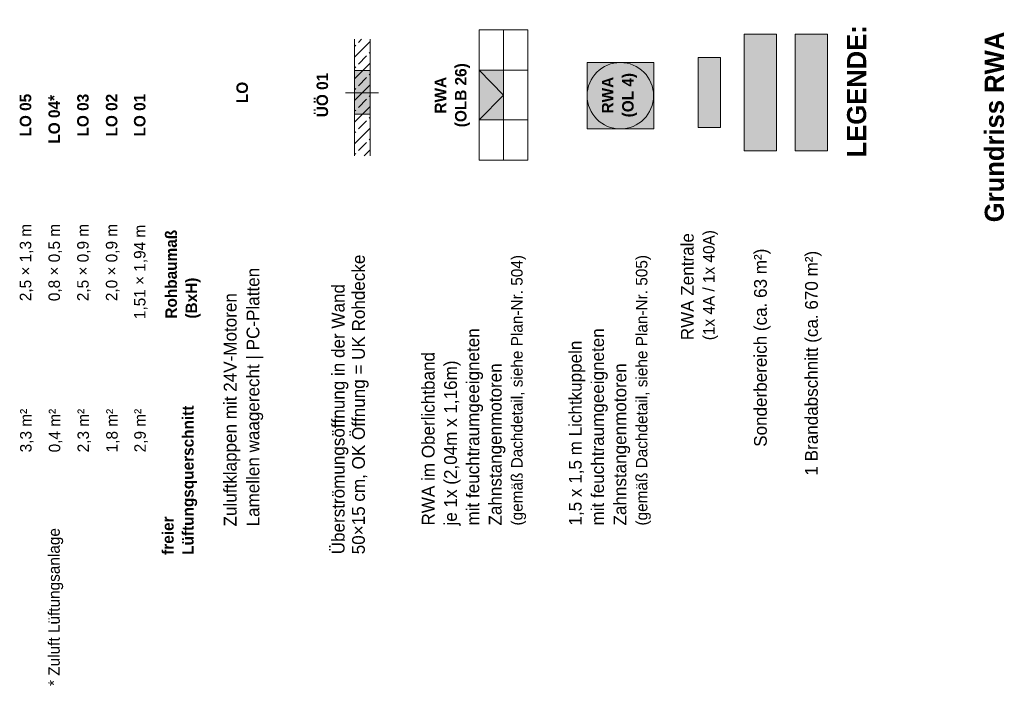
# Model space of a CAD drawing. Extents: x -22247 to 536407, y -187892 to 17509.
# Tile 75 of 75: x 536252 to 536406, y -187034 to -186930. Entities that reach past the tile are written whole.
import ezdxf
from ezdxf.lldxf.tags import DXFTag

# ---------------------------------------------------------------- set-up
doc = ezdxf.new("R2010")
doc.units = 0
doc.header["$LTSCALE"] = 50
doc.layers.get('0').update_dxf_attribs({"lineweight": 25})
doc.layers.add('20 Außenwände', color=7, linetype='Continuous', lineweight=25)
doc.styles.add('ERSTELLTER_STIL_2', font='GOTHIC.TTF')
doc.styles.add('ERSTELLTER_STIL_3', font='txt')
tags = doc.linetypes.add('Strichlinie_ eng', pattern=[0.46, 0.3, -0.16]).pattern_tags.tags
tags[6:7] = [DXFTag(74, 4), DXFTag(75, 0), DXFTag(340, '0'), DXFTag(46, 1.0), DXFTag(50, 0.0), DXFTag(44, 0.0), DXFTag(45, 0.0)]
tags[4:5] = [DXFTag(74, 4), DXFTag(75, 0), DXFTag(340, '0'), DXFTag(46, 1.0), DXFTag(50, 0.0), DXFTag(44, 0.0), DXFTag(45, 0.0)]
tags = doc.linetypes.add('VERDECKT2_S2', pattern=[0.0027, 0.002, -0.0007]).pattern_tags.tags
tags[6:7] = [DXFTag(74, 4), DXFTag(75, 0), DXFTag(340, '0'), DXFTag(46, 1.0), DXFTag(50, 0.0), DXFTag(44, 0.0), DXFTag(45, 0.0)]
tags[4:5] = [DXFTag(74, 4), DXFTag(75, 0), DXFTag(340, '0'), DXFTag(46, 1.0), DXFTag(50, 0.0), DXFTag(44, 0.0), DXFTag(45, 0.0)]

msp = doc.modelspace()

# ---------------------------------------------------------------- hatches: boundary and pattern name
at = {"linetype": 'Continuous', "lineweight": 0, "ltscale": 0.00028561, "true_color": 0x3f2a00}
msp.add_hatch(color=38, dxfattribs=at).paths.add_polyline_path([(536370.32, -186931.89), (536370.32, -186950.16), (536365.22, -186950.16), (536365.22, -186931.89)])
at = {"linetype": 'Continuous', "lineweight": 0, "ltscale": 0.00028561, "true_color": 0x3d3d00}
msp.add_hatch(color=48, dxfattribs=at).paths.add_polyline_path([(536378.32, -186931.89), (536378.32, -186950.16), (536373.23, -186950.16), (536373.23, -186931.89)])
at = {"linetype": 'Continuous', "lineweight": 18, "ltscale": 0.00105, "true_color": 0xffa800}
msp.add_hatch(color=40, dxfattribs=at).paths.add_polyline_path([(536361.52, -186935.53), (536361.52, -186946.52), (536358.04, -186946.52), (536358.04, -186935.53)])
at = {"linetype": 'Continuous', "lineweight": 0, "ltscale": 0.00028561, "true_color": 0x180000}
for points in [[(536351.06, -186936.3), (536340.63, -186936.3), (536340.63, -186946.73), (536351.06, -186946.73)], [(536306.64, -186937.57), (536304.17, -186937.57), (536304.17, -186944.4), (536306.64, -186944.4)], [(536327.53, -186945.31), (536323.71, -186945.31), (536323.71, -186937.52), (536327.53, -186937.52)]]:
    msp.add_hatch(color=18, dxfattribs=at).paths.add_polyline_path(points)
at = {"layer": '20 Außenwände', "linetype": 'Continuous', "lineweight": 13, "ltscale": 0.00028561, "true_color": 0x000100}
h = msp.add_hatch(dxfattribs=at)
h.set_pattern_fill('Beton_Stahlbeton_0014', color=98, scale=1000, style=0, pattern_type=2)
h.set_pattern_definition([(45, (536376.917, -187307.3617), (-1.697056, 1.697056), []), (45, (536376.0686, -187306.5131), (-1.697056, 1.697056), [1.8, -0.6])])
h.paths.add_polyline_path([(536304.17, -186950.94), (536306.64, -186950.94), (536306.64, -186932.67), (536304.17, -186932.67)])

# ---------------------------------------------------------------- linework, layer by layer
at = {"color": 1, "linetype": 'Continuous', "lineweight": 18, "ltscale": 0.00105, "true_color": 0xff0000}
for p, q in [((536327.53, -186931.17), (536327.53, -186951.64)), ((536331.35, -186937.52), (536323.71, -186937.52)), ((536307.95, -186941.08), (536302.74, -186941.08)), ((536331.35, -186945.31), (536323.71, -186945.31))]:
    msp.add_line(p, q, dxfattribs=at)
at = {"color": 1, "linetype": 'Strichlinie_ eng', "lineweight": 18, "ltscale": 5.2488e-06, "true_color": 0xff0000}
for q in [(536323.71, -186937.52), (536323.71, -186945.31)]:
    msp.add_line((536327.53, -186941.41), q, dxfattribs=at)
at = {"color": 1, "linetype": 'Continuous', "lineweight": 18, "ltscale": 0.00105, "true_color": 0xff0000}
for points in [[(536331.35, -186951.64), (536323.71, -186951.64), (536323.71, -186931.17), (536331.35, -186931.17)], [(536351.06, -186936.3), (536351.06, -186946.73), (536340.63, -186946.73), (536340.63, -186936.3)]]:
    msp.add_lwpolyline(points, close=True, dxfattribs=at)
at = {"color": 7, "linetype": 'Continuous', "lineweight": 13, "ltscale": 0.00028561}
for points in [[(536370.32, -186931.89), (536370.32, -186950.16), (536365.22, -186950.16), (536365.22, -186931.89)], [(536378.32, -186931.89), (536378.32, -186950.16), (536373.23, -186950.16), (536373.23, -186931.89)], [(536361.52, -186935.53), (536361.52, -186946.52), (536358.04, -186946.52), (536358.04, -186935.53)], [(536351.06, -186936.3), (536340.63, -186936.3), (536340.63, -186946.73), (536351.06, -186946.73)], [(536306.64, -186937.57), (536304.17, -186937.57), (536304.17, -186944.4), (536306.64, -186944.4)], [(536327.53, -186945.31), (536323.71, -186945.31), (536323.71, -186937.52), (536327.53, -186937.52)]]:
    msp.add_lwpolyline(points, close=True, dxfattribs=at)
at = {"color": 253, "linetype": 'VERDECKT2_S2', "lineweight": 18, "ltscale": 0.00105, "true_color": 0x9f9f9f}
msp.add_circle((536345.84, -186941.52), 5.21, dxfattribs=at)
at = {"layer": '20 Außenwände', "color": 7, "linetype": 'Continuous', "lineweight": 18, "ltscale": 0.00105}
for points in [[(536304.17, -186932.67), (536304.17, -186950.94)], [(536306.64, -186950.94), (536306.64, -186932.67)]]:
    msp.add_lwpolyline(points, dxfattribs=at)
msp.add_lwpolyline([(536306.64, -186937.57), (536304.17, -186937.57), (536304.17, -186944.4), (536306.64, -186944.4)], close=True, dxfattribs=at)

# ---------------------------------------------------------------- texts
at = {"color": 7, "linetype": 'Continuous', "lineweight": 13, "ltscale": 0.00028561, "attachment_point": 1, "rotation": 90}
for s, insert, char_height, style in [('\\A1;{\\fCentury Gothic|b1|i0|c0|p0;\\W1;LEGENDE:}', (536381.37, -186951.2), 3, 'ERSTELLTER_STIL_3'), ('\\A1;{\\fCentury Gothic|b1|i0|c0|p0;\\W1;Grundriss \\fCentury Gothic|b1|i0|c0|p0;\\W1;RWA}', (536402.95, -186961.36), 3, 'ERSTELLTER_STIL_3'), ('\\A1;{\\fCentury Gothic|b0|i0|c0|p0;\\W1;2,\\fCentury Gothic|b0|i0|c0|p0;\\W1;5\\fCentury Gothic|b0|i0|c0|p0;\\W1; × \\fCentury Gothic|b0|i0|c0|p0;\\W1;1\\fCentury Gothic|b0|i0|c0|p0;\\W1;,\\fCentury Gothic|b0|i0|c0|p0;\\W1;3\\fCentury Gothic|b0|i0|c0|p0;\\W1; m}', (536251.7, -186973.73), 1.8, 'ERSTELLTER_STIL_2'), ('\\A1;{\\fCentury Gothic|b0|i0|c0|p0;\\W1;0,8\\fCentury Gothic|b0|i0|c0|p0;\\W1; × \\fCentury Gothic|b0|i0|c0|p0;\\W1;0,5\\fCentury Gothic|b0|i0|c0|p0;\\W1; m}', (536256.2, -186973.73), 1.8, 'ERSTELLTER_STIL_2'), ('\\A1;{\\fCentury Gothic|b0|i0|c0|p0;\\W1;2,5 × \\fCentury Gothic|b0|i0|c0|p0;\\W1;0\\fCentury Gothic|b0|i0|c0|p0;\\W1;,\\fCentury Gothic|b0|i0|c0|p0;\\W1;9\\fCentury Gothic|b0|i0|c0|p0;\\W1; m}', (536260.7, -186973.73), 1.8, 'ERSTELLTER_STIL_2'), ('\\A1;{\\fCentury Gothic|b0|i0|c0|p0;\\W1;2,\\fCentury Gothic|b0|i0|c0|p0;\\W1;0\\fCentury Gothic|b0|i0|c0|p0;\\W1; × 0,9 m}', (536265.2, -186973.73), 1.8, 'ERSTELLTER_STIL_2'), ('\\A1;{\\fCentury Gothic|b0|i0|c0|p0;\\W1;1,5\\fCentury Gothic|b0|i0|c0|p0;\\W1;1\\fCentury Gothic|b0|i0|c0|p0;\\W1; × 1,94 m}', (536269.6, -186976.54), 1.8, 'ERSTELLTER_STIL_2'), ('\\A1;{\\fCentury Gothic|b0|i0|c0|p0;\\W1;Sonderbereich (ca. 6\\fCentury Gothic|b0|i0|c0|p0;\\W1;3\\fCentury Gothic|b0|i0|c0|p0;\\W1; m²)}', (536366.79, -186996.56), 2, 'ERSTELLTER_STIL_2'), ('\\A1;{\\fCentury Gothic|b0|i0|c0|p0;\\W1;1 Brandabschnitt (\\fCentury Gothic|b0|i0|c0|p0;\\W1;ca. 670 m²)}', (536374.79, -187001.07), 2, 'ERSTELLTER_STIL_2'), ('\\A1;{\\fCentury Gothic|b0|i0|c0|p0;\\W1;3,3\\fCentury Gothic|b0|i0|c0|p0;\\W1; m²}', (536251.75, -186997.43), 1.8, 'ERSTELLTER_STIL_2'), ('\\A1;{\\fCentury Gothic|b0|i0|c0|p0;\\W1;0,4\\fCentury Gothic|b0|i0|c0|p0;\\W1; m²}', (536256.25, -186997.43), 1.8, 'ERSTELLTER_STIL_2'), ('\\A1;{\\fCentury Gothic|b0|i0|c0|p0;\\W1;2,\\fCentury Gothic|b0|i0|c0|p0;\\W1;3\\fCentury Gothic|b0|i0|c0|p0;\\W1; m²}', (536260.75, -186997.43), 1.8, 'ERSTELLTER_STIL_2'), ('\\A1;{\\fCentury Gothic|b0|i0|c0|p0;\\W1;1,\\fCentury Gothic|b0|i0|c0|p0;\\W1;8\\fCentury Gothic|b0|i0|c0|p0;\\W1; m²}', (536265.25, -186997.43), 1.8, 'ERSTELLTER_STIL_2'), ('\\A1;{\\fCentury Gothic|b0|i0|c0|p0;\\W1;2,9\\fCentury Gothic|b0|i0|c0|p0;\\W1; m²}', (536269.65, -186997.43), 1.8, 'ERSTELLTER_STIL_2'), ('\\A1;{\\fCentury Gothic|b0|i0|c0|p0;\\W1;*\\fCentury Gothic|b0|i0|c0|p0;\\W1; \\fCentury Gothic|b0|i0|c0|p0;\\W1;Zuluft Lüftungsanlage}', (536256.17, -187034.06), 1.8, 'ERSTELLTER_STIL_2')]:
    msp.add_mtext(s, dxfattribs=dict(at, insert=insert, char_height=char_height, style=style))
at = {"color": 1, "linetype": 'Continuous', "lineweight": 18, "ltscale": 0.00105, "true_color": 0xff0000, "char_height": 1.8, "attachment_point": 2, "rotation": 90, "line_spacing_factor": 1.060149, "style": 'ERSTELLTER_STIL_3'}
for s, insert in [('\\A1;{\\fCentury Gothic|b1|i0|c0|p0;\\W1;RWA\\P\\fCentury Gothic|b1|i0|c0|p0;\\W1;(OL\\fCentury Gothic|b1|i0|c0|p0;\\W1;B\\fCentury Gothic|b1|i0|c0|p0;\\W1; \\fCentury Gothic|b1|i0|c0|p0;\\W1;26\\fCentury Gothic|b1|i0|c0|p0;\\W1;)}', (536316.74, -186941.44)), ('\\A1;{\\fCentury Gothic|b1|i0|c0|p0;\\W1;RWA\\P\\fCentury Gothic|b1|i0|c0|p0;\\W1;(OL 4)}', (536342.94, -186941.43))]:
    msp.add_mtext(s, dxfattribs=dict(at, insert=insert))
at = {"color": 1, "linetype": 'Continuous', "lineweight": 18, "ltscale": 0.00105, "true_color": 0xff0000, "insert": (536298.22, -186941.41), "char_height": 1.8, "attachment_point": 2, "rotation": 90, "style": 'ERSTELLTER_STIL_3'}
msp.add_mtext('\\A1;{\\fCentury Gothic|b1|i0|c0|p0;\\W1;Ü\\fCentury Gothic|b1|i0|c0|p0;\\W1;Ö\\fCentury Gothic|b1|i0|c0|p0;\\W1; 01}', dxfattribs=at)
at = {"color": 1, "linetype": 'Continuous', "lineweight": 18, "ltscale": 0.00105, "true_color": 0xf50000, "char_height": 1.8, "attachment_point": 1, "rotation": 90, "style": 'ERSTELLTER_STIL_3'}
for s, insert in [('\\A1;{\\fCentury Gothic|b1|i0|c0|p0;\\W1;LO}', (536285.66, -186942.68)), ('\\A1;{\\fCentury Gothic|b1|i0|c0|p0;\\W1;LO 0\\fCentury Gothic|b1|i0|c0|p0;\\W1;5}', (536251.7, -186947.91)), ('\\A1;{\\fCentury Gothic|b1|i0|c0|p0;\\W1;LO 04\\fCentury Gothic|b1|i0|c0|p0;\\W1;*}', (536256.2, -186949.03)), ('\\A1;{\\fCentury Gothic|b1|i0|c0|p0;\\W1;LO 0\\fCentury Gothic|b1|i0|c0|p0;\\W1;3}', (536260.7, -186947.91)), ('\\A1;{\\fCentury Gothic|b1|i0|c0|p0;\\W1;LO 0\\fCentury Gothic|b1|i0|c0|p0;\\W1;2}', (536265.2, -186947.91)), ('\\A1;{\\fCentury Gothic|b1|i0|c0|p0;\\W1;LO 01}', (536269.6, -186947.91))]:
    msp.add_mtext(s, dxfattribs=dict(at, insert=insert))
at = {"color": 7, "linetype": 'Continuous', "lineweight": 13, "ltscale": 0.00028561, "attachment_point": 1, "rotation": 90}
for s, insert, char_height, line_spacing_factor, style in [('\\A1;{\\fCentury Gothic|b1|i0|c0|p0;\\W1;Rohbaumaß \\P\\fCentury Gothic|b1|i0|c0|p0;\\W1;(BxH)}', (536274.52, -186976.46), 1.8, 1.060627, 'ERSTELLTER_STIL_3'), ('\\A1;{\\fCentury Gothic|b0|i0|c0|p0;\\W1;RWA Zentrale \\P\\fCentury Gothic|b0|i0|c0|p0;\\H0.9x;\\W1;(1x 4A / 1x 40A)}', (536355.33, -186979.85), 2, 1.040599, 'ERSTELLTER_STIL_2'), ('\\A1;{\\fCentury Gothic|b0|i0|c0|p0;\\W1;Überströmungsöffnung in der Wand\\P\\fCentury Gothic|b0|i0|c0|p0;\\W1;50×15 cm, OK Öffnung = UK \\fCentury Gothic|b0|i0|c0|p0;\\W1;Rohd\\fCentury Gothic|b0|i0|c0|p0;\\W1;ecke}', (536300.61, -187013.41), 2, 0.953724, 'ERSTELLTER_STIL_2'), ('\\A1;{\\fCentury Gothic|b0|i0|c0|p0;\\W1;RWA im Oberlichtband\\P\\fCentury Gothic|b0|i0|c0|p0;\\W1;je 1x (2,04m x 1,16m)\\P\\fCentury Gothic|b0|i0|c0|p0;\\W1;mit feuchtraumgeeigneten \\P\\fCentury Gothic|b0|i0|c0|p0;\\W1;Zahnstangenmotoren \\P\\fCentury Gothic|b0|i0|c0|p0;\\H0.9x;\\W1;(gemäß Dachdetail, siehe Plan-Nr. 50\\fCentury Gothic|b0|i0|c0|p0;\\W1;4\\fCentury Gothic|b0|i0|c0|p0;\\W1;)}', (536314.72, -187008.9), 2, 1.049864, 'ERSTELLTER_STIL_2'), ('\\A1;{\\fCentury Gothic|b0|i0|c0|p0;\\W1;1,5 x 1,5 m Lichtkuppeln \\P\\fCentury Gothic|b0|i0|c0|p0;\\W1;mit feuchtraumgeeigneten \\P\\fCentury Gothic|b0|i0|c0|p0;\\W1;Zahnstangenmotoren \\P\\fCentury Gothic|b0|i0|c0|p0;\\H0.9x;\\W1;(gemäß Dachdetail, siehe Plan-Nr. 50\\fCentury Gothic|b0|i0|c0|p0;\\W1;5\\fCentury Gothic|b0|i0|c0|p0;\\W1;)}', (536337.77, -187008.9), 2, 1.050234, 'ERSTELLTER_STIL_2'), ('\\A1;{\\fCentury Gothic|b0|i0|c0|p0;\\W1;Zuluftklappen mit 24V-Motoren\\P\\fCentury Gothic|b0|i0|c0|p0;\\W1;Lamellen waagerecht | PC-Platten}', (536283.68, -187009.04), 2, 1.072277, 'ERSTELLTER_STIL_2'), ('\\A1;{\\fCentury Gothic|b1|i0|c0|p0;\\W1;freier \\P\\fCentury Gothic|b1|i0|c0|p0;\\W1;Lüftungsquerschnitt}', (536274.02, -187013.5), 1.8, 1.045165, 'ERSTELLTER_STIL_3')]:
    msp.add_mtext(s, dxfattribs=dict(at, insert=insert, char_height=char_height, line_spacing_factor=line_spacing_factor, style=style))

doc.saveas('drawing.dxf')
